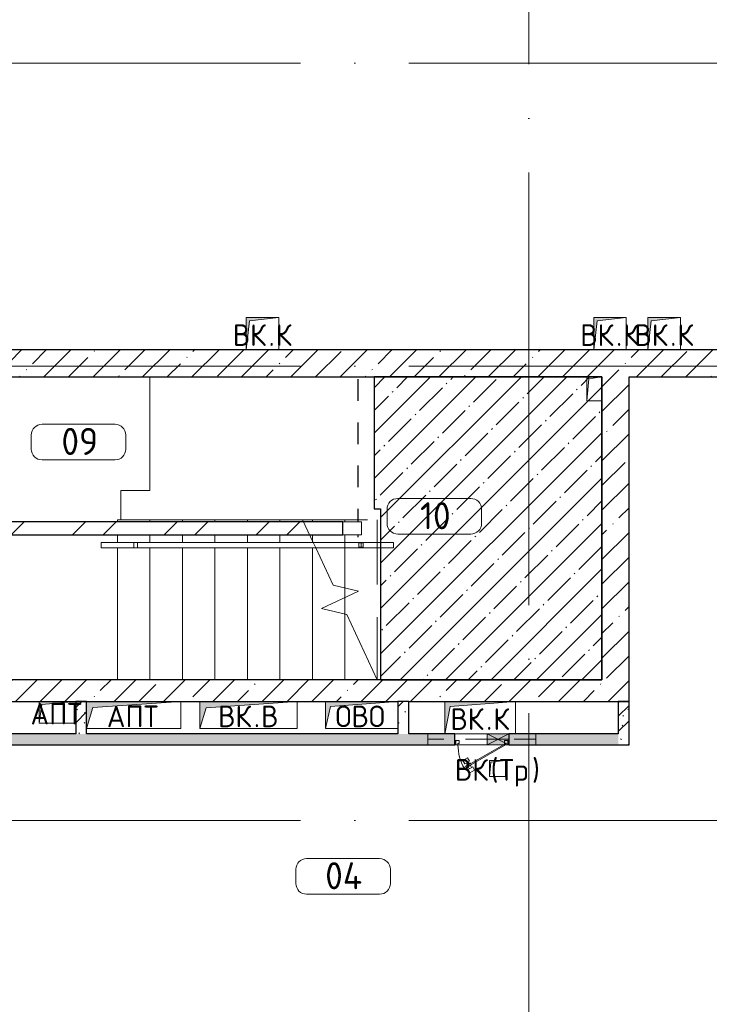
# Model space of a CAD drawing. Header units: millimetres. Extents: x -30540 to 173936, y -11730 to 122288.
# Tile 24 of 116: x -9868 to -3498, y 79900 to 89003. Entities that reach past the tile are written whole.
import ezdxf

# ---------------------------------------------------------------- set-up
doc = ezdxf.new("R2010")
doc.units = ezdxf.units.MM
for name, pattern in [('3_ Штрих_ 1 х 1 мм', [400, 200, -200]), ('ADSK_Линия сетки', [5000, 4000, -500, 0, -500]), ('ADSK_Сверху', [900, 600, -300]), ('ADSK_Сверху_5_', [900, 600, -300]), ('ADSK_Штриховая_ш3 п1_5', [900, 600, -300])]:
    doc.linetypes.add(name, pattern=pattern)
for name, color, linetype, lineweight in [('_Сверху_ - Линия разреза ограждения', 7, 'ADSK_Сверху_5_', 18), ('_Сверху_ - Перила', 7, 'ADSK_Сверху_5_', 18), ('A-____-NOTE-TEXT', 7, 'Continuous', 18), ('A-AREA-____-IDEN', 7, 'Continuous', 9), ('A-DOOR-____-MCUT', 7, 'Continuous', 9), ('A-DOOR-____-OTLN', 7, 'Continuous', 18), ('A-DOOR-FRAM-MCUT', 7, 'Continuous', 9), ('A-FLOR-____-MCUT', 7, 'Continuous', 40), ('A-FLOR-____-OTLN', 7, 'Continuous', 18), ('A-FLOR-____-PATT', 7, 'Continuous', 18), ('A-GLAZ-____-MCUT', 7, 'Continuous', 9), ('A-GLAZ-____-OTLN', 7, 'Continuous', 18), ('A-WALL-____-MCUT', 7, 'Continuous', 40), ('A-WALL-____-PATT', 7, 'Continuous', 40), ('I-WALL-____-MCUT', 7, 'Continuous', 40), ('I-WALL-____-OTLN', 7, 'Continuous', 18), ('M-EQPM-____-OTLN', 7, 'Continuous', 18), ('S-BEAM-____-OTLN', 7, 'Continuous', 18), ('S-GRID-____-OTLN', 7, 'Continuous', 9), ('S-STRS-____-MBND', 7, 'ADSK_Сверху_5_', 18), ('S-STRS-____-OTLN', 7, 'Continuous', 18), ('Ограждение', 7, 'Continuous', 18), ('Опоры', 7, 'Continuous', 18), ('Перила', 7, 'Continuous', 18), ('Поручни', 7, 'Continuous', 18)]:
    doc.layers.add(name, color=color, linetype=linetype, lineweight=lineweight)
doc.layers.add('A-AREA-____-OTLN', color=4, linetype='ADSK_Штриховая_ш3 п1_5', lineweight=40, true_color=0x00ffff)
doc.styles.add('GOST Common', font='GOST_Common.ttf', dxfattribs={"height": 200})
doc.styles.add('GOST Common_4', font='GOST_Common.ttf', dxfattribs={"height": 250})
pattern_1 = [(45, (0, 0), (-228.0985, 228.0985), []), (45, (228.1, 0), (-228.0985, 228.0985), [403.225, -80.645, 6.706, -73.939])]
pattern_2 = [(135, (300.56, 377.28), (-565.6854, 6e-14), [10, -790]), (135, (349.8, 474.73), (-565.6854, 6e-14), [10, -790]), (135, (423.93, 473.06), (-565.6854, 6e-14), [10, -790]), (135, (229.92, 447.9), (-565.6854, 6e-14), [10, -790]), (135, (155.08, 447.9), (-565.6854, 6e-14), [10, -790]), (135, (114.9, 369.03), (-565.6854, 6e-14), [10, -790]), (135, (132.43, 285.8), (-565.6854, 6e-14), [10, -790]), (135, (214.66, 322), (-565.6854, 6e-14), [10, -790]), (135, (198.16, 261.88), (-565.6854, 6e-14), [10, -790]), (135, (45.2, 272.9), (-565.6854, 6e-14), [10, -790]), (135, (42.32, 336.16), (-565.6854, 6e-14), [10, -790]), (135, (92.26, 192.24), (-565.6854, 6e-14), [10, -790]), (135, (7.07, 149.2), (-565.6854, 6e-14), [10, -790]), (135, (80.6, 95.1), (-565.6854, 6e-14), [10, -790]), (135, (79.53, 36.94), (-565.6854, 6e-14), [10, -790]), (135, (153.87, 74.56), (-565.6854, 6e-14), [10, -790]), (135, (228.35, 124.8), (-565.6854, 6e-14), [10, -790]), (135, (279.75, 180.4), (-565.6854, 6e-14), [10, -790]), (135, (282.9, 31.63), (-565.6854, 6e-14), [10, -790]), (135, (377.38, 53.45), (-565.6854, 6e-14), [10, -790]), (135, (352.28, 102.7), (-565.6854, 6e-14), [10, -790]), (135, (354.05, 0), (-565.6854, 6e-14), [10, -790]), (135, (553.23, 16.45), (-565.6854, 6e-14), [10, -790]), (135, (542.38, 63.45), (-565.6854, 6e-14), [10, -790]), (135, (536.58, 239.3), (-565.6854, 6e-14), [10, -790]), (135, (475.85, 203.9), (-565.6854, 6e-14), [10, -790]), (135, (475.85, 316.54), (-565.6854, 6e-14), [10, -790]), (135, (520.8, 408.7), (-565.6854, 6e-14), [10, -790]), (135, (551.1, 470.8), (-565.6854, 6e-14), [10, -790]), (135, (235.25, 537.93), (-565.6854, 6e-14), [10, -790]), (135, (407.25, 547.65), (-565.6854, 6e-14), [10, -790]), (135, (94.5, 558.6), (-565.6854, 6e-14), [10, -790]), (135, (46.4, 532.3), (-565.6854, 6e-14), [10, -790]), (135, (85.56, 465.04), (-565.6854, 6e-14), [10, -790]), (135, (355.53, 181.14), (-565.6854, 6e-14), [10, -790]), (135, (362.23, 243.6), (-565.6854, 6e-14), [10, -790]), (135, (413.45, 344.1), (-565.6854, 6e-14), [10, -790]), (135, (286.3, 273.25), (-565.6854, 6e-14), [10, -790]), (135, (423.02, 263.72), (-565.6854, 6e-14), [10, -790]), (135, (162.94, 190.2), (-565.6854, 6e-14), [10, -790]), (135, (470.25, 120.93), (-565.6854, 6e-14), [10, -790]), (135, (484.48, 9.78), (-565.6854, 6e-14), [10, -790]), (45, (0, 212.13), (-565.6854, 0), []), (45, (212.13, 0), (-565.6854, 0), []), (45, (353.55, 0), (-565.6854, 0), []), (45, (0, 353.55), (-565.6854, 0), [])]

# ---------------------------------------------------------------- blocks, each defined once
blk = doc.blocks.new('Ограждение - Ограждение-4459686-01 ЭМ')
at = {"layer": '_Сверху_ - Линия разреза ограждения', "color": 254, "linetype": 'ADSK_Сверху', "lineweight": 13, "true_color": 0xcccccc}
for p, q in [((14507.8, 56020), (14950, 56020)), ((14507.8, 56020), (14950, 56020)), ((14950, 56020), (14950, 56015)), ((14950, 56020), (14950, 55970)), ((14531.1, 55970), (14950, 55970)), ((14531.1, 55970), (14950, 55970)), ((14950, 55975), (14950, 55970))]:
    blk.add_line(p, q, dxfattribs=at)
at = {"layer": 'Поручни', "color": 254, "lineweight": 13, "true_color": 0xcccccc}
for p, q in [((12850, 56020), (14507.8, 56020)), ((12850, 55970), (12850, 56020)), ((14531.1, 55970), (14507.8, 56020)), ((14531.1, 55970), (14507.8, 56020)), ((12850, 55970), (14531.1, 55970))]:
    blk.add_line(p, q, dxfattribs=at)
blk = doc.blocks.new('Тип перил - Перила_Внутренний_-4499401-01 ЭМ')
at = {"layer": 'Перила', "color": 254, "lineweight": 13, "true_color": 0xcccccc}
for p, q in [((12850, 55970), (12850, 56020)), ((12850, 56020), (12885.5, 56020)), ((12885.5, 56020), (12885.5, 55970)), ((12885.5, 55970), (12850, 55970))]:
    blk.add_line(p, q, dxfattribs=at)
blk = doc.blocks.new('Тип перил - Перила_Внутренний_-V19-01 ЭМ')
at = {"layer": '_Сверху_ - Перила', "color": 254, "linetype": 'ADSK_Сверху', "lineweight": 13, "true_color": 0xcccccc}
for p, q in [((14507.8, 56020), (14950, 56020)), ((14950, 56020), (14950, 55970)), ((14531.1, 55970), (14950, 55970))]:
    blk.add_line(p, q, dxfattribs=at)
at = {"layer": 'Перила', "color": 254, "lineweight": 13, "true_color": 0xcccccc}
for p, q in [((12850, 56020), (12850, 55970)), ((12850, 56020), (14507.8, 56020)), ((14531.1, 55970), (14507.8, 56020)), ((12850, 55970), (14531.1, 55970))]:
    blk.add_line(p, q, dxfattribs=at)
blk = doc.blocks.new('PRJ_Опора_Прямоугольная_КТорцу_1эт - PRJ_Опора_Прямоугольная_КТорцу_1эт-4451120-01 ЭМ')
at = {"layer": 'Опоры', "color": 254, "lineweight": 13, "true_color": 0xcccccc}
for p, q in [((20, 20), (-20, 20)), ((-20, 20), (-20, -20)), ((20, -20), (20, 20)), ((-20, -20), (20, -20))]:
    blk.add_line(p, q, dxfattribs=at)
blk = doc.blocks.new('Ограждение - Ограждение-4501763-01 ЭМ')
at = {"layer": '_Сверху_ - Линия разреза ограждения', "color": 254, "linetype": 'ADSK_Сверху', "lineweight": 13, "true_color": 0xcccccc}
for p, q in [((14950, 56020), (15250, 56020)), ((14950, 56015), (14950, 56020)), ((14950, 56020), (15250, 56020)), ((14950, 55970), (14950, 56020)), ((15250, 56020), (15250, 55970)), ((15250, 56020), (15250, 55970)), ((14950, 55970), (14950, 55975)), ((14950, 55970), (15250, 55970)), ((14950, 55970), (15250, 55970))]:
    blk.add_line(p, q, dxfattribs=at)
blk = doc.blocks.new('Ограждение - Ограждение-4501847-01 ЭМ')
at = {"layer": 'Поручни', "color": 254, "lineweight": 13, "true_color": 0xcccccc}
for p, q in [((12550, 56020), (12850, 56020)), ((12550, 55970), (12550, 56020)), ((12850, 56020), (12850, 55970)), ((12550, 55970), (12850, 55970))]:
    blk.add_line(p, q, dxfattribs=at)
blk = doc.blocks.new('АР_Дверь однопольная - 500х1300h_400__ВК_СС-4964744-01 ЭМ')
at = {"layer": 'A-DOOR-____-MCUT', "color": 254, "lineweight": 15, "true_color": 0xcccccc}
for p, q in [((161.1, 270), (-220, 50)), ((-200, 50), (166.1, 261.3)), ((166.1, 261.3), (161.1, 270)), ((-220, 50), (-215, 41.3)), ((-215, 41.3), (-200, 50))]:
    blk.add_line(p, q, dxfattribs=at)
at = {"layer": 'A-DOOR-____-OTLN', "color": 254, "lineweight": 5, "true_color": 0xcccccc}
for p, q in [((109.4, 309.5), (66.1, 284.5)), ((66.1, 284.5), (83.6, 254.2)), ((83.6, 254.2), (126.9, 279.2)), ((126.9, 279.2), (109.4, 309.5)), ((136.9, 261.8), (93.6, 236.8)), ((93.6, 236.8), (96.1, 232.5)), ((104.9, 243.3), (94.9, 260.7)), ((103.6, 219.5), (101.1, 223.8)), ((146.9, 244.5), (103.6, 219.5)), ((156.9, 227.2), (113.6, 202.2)), ((113.6, 202.2), (131.1, 171.9)), ((114.9, 226), (124.9, 208.7)), ((125.6, 255.3), (115.6, 272.6)), ((131.1, 171.9), (174.4, 196.9)), ((135.6, 238), (145.6, 220.7)), ((139.4, 257.5), (136.9, 261.8)), ((144.4, 248.8), (146.9, 244.5)), ((174.4, 196.9), (156.9, 227.2))]:
    blk.add_line(p, q, dxfattribs=at)
at = {"layer": 'A-DOOR-____-OTLN', "color": 254, "lineweight": 13, "true_color": 0xcccccc}
blk.add_arc((-220, 50), 440, 360, 30, dxfattribs=at)
at = {"layer": 'A-DOOR-FRAM-MCUT', "color": 254, "lineweight": 15, "true_color": 0xcccccc}
for p, q in [((-240, 50), (-250, 50)), ((-240, 10), (-250, 10)), ((-220, 50), (-240, 50)), ((-240, 50), (-240, 10)), ((-240, 10), (-210, 10)), ((-220, 40), (-220, 50)), ((-210, 40), (-220, 40)), ((-210, 10), (-210, 40)), ((220, 40), (210, 40)), ((210, 40), (210, 10)), ((210, 10), (240, 10)), ((240, 50), (220, 50)), ((220, 50), (220, 40)), ((240, 10), (240, 50)), ((240, 50), (250, 50)), ((240, 10), (250, 10))]:
    blk.add_line(p, q, dxfattribs=at)
blk = doc.blocks.new('АР_Отверстие прямоугольное - ВК_К-4864121-01 ЭМ')
at = {"layer": 'A-GLAZ-____-OTLN', "lineweight": 13, "true_color": 0xf9f9f9}
blk.add_hatch(color=7, dxfattribs=at).paths.add_polyline_path([(25, 50), (25, -50), (225, -50), (225, 50)])
at = {"layer": 'A-GLAZ-____-MCUT', "color": 254, "lineweight": 15, "true_color": 0xcccccc}
for p, q in [((25, 50), (25, -50)), ((225, 50), (225, -50))]:
    blk.add_line(p, q, dxfattribs=at)
at = {"layer": 'A-GLAZ-____-OTLN', "color": 254, "lineweight": 5, "true_color": 0xcccccc}
for p, q in [((225, 50), (25, -50)), ((25, 50), (225, -50))]:
    blk.add_line(p, q, dxfattribs=at)
at = {"layer": 'A-GLAZ-____-OTLN', "color": 254, "lineweight": 13, "true_color": 0xcccccc}
for p, q in [((225, 50), (25, 50)), ((25, 50), (25, -50)), ((225, -50), (225, 50)), ((25, -50), (225, -50))]:
    blk.add_line(p, q, dxfattribs=at)
blk = doc.blocks.new('АР_Перемычка - 100_Ар_10x2_250-250-4940030-01 ЭМ')
at = {"layer": 'S-BEAM-____-OTLN', "color": 254, "linetype": '3_ Штрих_ 1 х 1 мм', "lineweight": 15, "true_color": 0xdcdcdc}
for p, q in [((-500, 50), (-500, -50)), ((500, 50), (500, -50)), ((-500, 0), (-250, 0)), ((-250, 0), (-50, 0)), ((-50, 0), (500, 0))]:
    blk.add_line(p, q, dxfattribs=at)
blk = doc.blocks.new('АР_Канал вертикальный прямоугольный - ВК_К-6594970-01 ЭМ')
at = {"layer": 'M-EQPM-____-OTLN', "lineweight": 13, "true_color": 0xe2e2e2}
blk.add_hatch(color=254, dxfattribs=at).paths.add_polyline_path([(-325, -150), (-277.5, 102.5), (325, 150), (-325, 150)])
at = {"layer": 'M-EQPM-____-OTLN', "color": 253, "lineweight": 13, "true_color": 0xaaaaaa}
for p, q in [((325, 150), (-325, 150)), ((-325, 150), (-325, -150)), ((325, 150), (-325, 150)), ((-325, 150), (-325, -150)), ((-325, -150), (-325, 150)), ((-325, 150), (325, 150)), ((-325, -150), (-277.5, 102.5)), ((-325, -150), (-277.5, 102.5)), ((-277.5, 102.5), (325, 150)), ((-277.5, 102.5), (325, 150)), ((325, -150), (325, 150)), ((325, 150), (325, -150)), ((-325, -150), (325, -150)), ((325, -150), (-325, -150))]:
    blk.add_line(p, q, dxfattribs=at)
blk = doc.blocks.new('АР_Канал вертикальный прямоугольный - ВК_К-7548682-01 ЭМ')
at = {"layer": 'M-EQPM-____-OTLN', "lineweight": 13, "true_color": 0xe2e2e2}
blk.add_hatch(color=254, dxfattribs=at).paths.add_polyline_path([(-150, -150), (-120, 120), (150, 150), (-150, 150)])
at = {"layer": 'M-EQPM-____-OTLN', "color": 253, "lineweight": 13, "true_color": 0xaaaaaa}
for p, q in [((150, 150), (-150, 150)), ((-150, 150), (-150, -150)), ((150, 150), (-150, 150)), ((-150, 150), (-150, -150)), ((-150, -150), (-150, 150)), ((-150, 150), (150, 150)), ((-150, -150), (-120, 120)), ((-150, -150), (-120, 120)), ((-120, 120), (150, 150)), ((-120, 120), (150, 150)), ((150, -150), (150, 150)), ((150, 150), (150, -150)), ((-150, -150), (150, -150)), ((150, -150), (-150, -150))]:
    blk.add_line(p, q, dxfattribs=at)
blk = doc.blocks.new('АР_Канал вертикальный прямоугольный - ОВО-5078158-01 ЭМ')
at = {"layer": 'M-EQPM-____-OTLN', "lineweight": 13, "true_color": 0xe2e2e2}
blk.add_hatch(color=254, dxfattribs=at).paths.add_polyline_path([(-335, -125), (-289, 79), (335, 125), (-335, 125)])
at = {"layer": 'M-EQPM-____-OTLN', "color": 253, "lineweight": 13, "true_color": 0xaaaaaa}
for p, q in [((335, 125), (-335, 125)), ((-335, 125), (-335, -125)), ((335, 125), (-335, 125)), ((-335, 125), (-335, -125)), ((-335, -125), (-335, 125)), ((-335, 125), (335, 125)), ((-289, 79), (335, 125)), ((-289, 79), (335, 125)), ((335, -125), (335, 125)), ((335, 125), (335, -125)), ((-335, -125), (-289, 79)), ((-335, -125), (-289, 79)), ((-335, -125), (335, -125)), ((335, -125), (-335, -125))]:
    blk.add_line(p, q, dxfattribs=at)
blk = doc.blocks.new('АР_Канал вертикальный прямоугольный - ВК_В-5305124-01 ЭМ')
at = {"layer": 'M-EQPM-____-OTLN', "lineweight": 13, "true_color": 0xe2e2e2}
blk.add_hatch(color=254, dxfattribs=at).paths.add_polyline_path([(-450, -125), (-392.5, 67.5), (450, 125), (-450, 125)])
at = {"layer": 'M-EQPM-____-OTLN', "color": 253, "lineweight": 13, "true_color": 0xaaaaaa}
for p, q in [((450, 125), (-450, 125)), ((-450, 125), (-450, -125)), ((450, 125), (-450, 125)), ((-450, 125), (-450, -125)), ((-450, -125), (-450, 125)), ((-450, 125), (450, 125)), ((-392.5, 67.5), (450, 125)), ((-392.5, 67.5), (450, 125)), ((450, -125), (450, 125)), ((450, 125), (450, -125)), ((-450, -125), (-392.5, 67.5)), ((-450, -125), (-392.5, 67.5)), ((-450, -125), (450, -125)), ((450, -125), (-450, -125))]:
    blk.add_line(p, q, dxfattribs=at)
blk = doc.blocks.new('АР_Канал вертикальный прямоугольный - АПТ-5078197-01 ЭМ')
at = {"layer": 'M-EQPM-____-OTLN', "lineweight": 13, "true_color": 0xe2e2e2}
blk.add_hatch(color=254, dxfattribs=at).paths.add_polyline_path([(-435, -125), (-379, 69), (435, 125), (-435, 125)])
at = {"layer": 'M-EQPM-____-OTLN', "color": 253, "lineweight": 13, "true_color": 0xaaaaaa}
for p, q in [((435, 125), (-435, 125)), ((-435, 125), (-435, -125)), ((435, 125), (-435, 125)), ((-435, 125), (-435, -125)), ((-435, -125), (-435, 125)), ((-435, 125), (435, 125)), ((-379, 69), (435, 125)), ((-379, 69), (435, 125)), ((435, -125), (435, 125)), ((435, 125), (435, -125)), ((-435, -125), (-379, 69)), ((-435, -125), (-379, 69)), ((-435, -125), (435, -125)), ((435, -125), (-435, -125))]:
    blk.add_line(p, q, dxfattribs=at)
blk = doc.blocks.new('АР_Канал вертикальный прямоугольный - ВК_Тр_-5078187-01 ЭМ')
at = {"layer": 'M-EQPM-____-OTLN', "lineweight": 13, "true_color": 0xe2e2e2}
blk.add_hatch(color=254, dxfattribs=at).paths.add_polyline_path([(-75, -75), (-60, 60), (75, 75), (-75, 75)])
at = {"layer": 'M-EQPM-____-OTLN', "color": 253, "lineweight": 13, "true_color": 0xaaaaaa}
for p, q in [((75, 75), (-75, 75)), ((-75, 75), (-75, -75)), ((75, 75), (-75, 75)), ((-75, 75), (-75, -75)), ((-75, -75), (-75, 75)), ((-75, 75), (75, 75)), ((-75, -75), (-60, 60)), ((-75, -75), (-60, 60)), ((-60, 60), (75, 75)), ((-60, 60), (75, 75)), ((75, -75), (75, 75)), ((75, 75), (75, -75)), ((-75, -75), (75, -75)), ((75, -75), (-75, -75))]:
    blk.add_line(p, q, dxfattribs=at)
blk = doc.blocks.new('АР_Канал вертикальный прямоугольный - ОВО-7059421-01 ЭМ')
at = {"layer": 'M-EQPM-____-OTLN', "color": 253, "lineweight": 13, "true_color": 0xaaaaaa}
for p, q in [((70, 110), (-70, 110)), ((-70, 110), (-70, -110)), ((-70, -110), (-70, 110)), ((-70, 110), (70, 110)), ((-70, -110), (-52, 92)), ((-52, 92), (70, 110)), ((70, -110), (70, 110)), ((70, 110), (70, -110)), ((-70, -110), (70, -110)), ((70, -110), (-70, -110))]:
    blk.add_line(p, q, dxfattribs=at)
blk = doc.blocks.new('АР_Канал вертикальный прямоугольный - АПТ-6333787-01 ЭМ')
at = {"layer": 'M-EQPM-____-OTLN', "lineweight": 13, "true_color": 0xe2e2e2}
blk.add_hatch(color=254, dxfattribs=at).paths.add_polyline_path([(-170, -100), (-143, 73), (170, 100), (-170, 100)])
at = {"layer": 'M-EQPM-____-OTLN', "color": 253, "lineweight": 13, "true_color": 0xaaaaaa}
for p, q in [((170, 100), (-170, 100)), ((-170, 100), (-170, -100)), ((170, 100), (-170, 100)), ((-170, 100), (-170, -100)), ((-170, -100), (-170, 100)), ((-170, 100), (170, 100)), ((-143, 73), (170, 100)), ((-143, 73), (170, 100)), ((170, -100), (170, 100)), ((170, 100), (170, -100)), ((-170, -100), (-143, 73)), ((-170, -100), (-143, 73)), ((-170, -100), (170, -100)), ((170, -100), (-170, -100))]:
    blk.add_line(p, q, dxfattribs=at)
blk = doc.blocks.new('Наметкина 10_РД_АР_К1_отсоединено_rvt-1-01 ЭМ')
at = {"layer": 'A-FLOR-____-PATT', "lineweight": 5, "true_color": 0xcccccc}
h = blk.add_hatch(dxfattribs=at)
h.set_pattern_fill('FP_24', color=254, style=0, pattern_type=2)
h.set_pattern_definition([(45, (0, 0), (-210.0107, 210.0107), [297, -49.5, 9.9, -49.5]), (45, (0, 209.88), (-210.0107, 210.0107), [])])
h.paths.add_polyline_path([(-4489.7, 82900), (-4489.7, 85700), (-6594.7, 85700), (-6594.7, 84480), (-6534.7, 84480), (-6534.7, 82900), (-6057.4, 82900)])
at = {"layer": 'A-WALL-____-PATT', "lineweight": 5, "true_color": 0xcccccc}
h = blk.add_hatch(dxfattribs=at)
h.set_pattern_fill('FP_5', color=254, style=0, pattern_type=2)
h.set_pattern_definition(pattern_1)
h.paths.add_polyline_path([(1285.3, 85700), (1535.3, 85700), (1535.3, 85950), (-13314.7, 85950), (-13314.7, 85700), (680.3, 85700)])
h = blk.add_hatch(dxfattribs=at)
h.set_pattern_fill('FP_5', color=254, style=0, pattern_type=2)
h.set_pattern_definition(pattern_1)
h.paths.add_polyline_path([(-4239.7, 82900), (-4239.7, 85700), (-4489.7, 85700), (-4489.7, 82900)])
h = blk.add_hatch(dxfattribs=at)
h.set_pattern_fill('FP_3', color=254, style=0, pattern_type=2)
h.set_pattern_definition([(45, (0, 0), (-424.264, 424.264), []), (45, (0, 282.8), (-424.264, 424.264), [])])
h.paths.add_polyline_path([(-6882.4, 84240), (-6882.4, 84360), (-10764.7, 84360), (-10764.7, 84240), (-8097.6, 84240)])
h = blk.add_hatch(dxfattribs=at)
h.set_pattern_fill('FP_5', color=254, style=0, pattern_type=2)
h.set_pattern_definition(pattern_1)
h.paths.add_polyline_path([(-4239.7, 82700), (-4239.7, 82900), (-13589.7, 82900), (-13589.7, 82700), (-5289.7, 82700)])
h = blk.add_hatch(dxfattribs=at)
h.set_pattern_fill('FP_1', color=254, style=0, pattern_type=2)
h.set_pattern_definition(pattern_2)
h.paths.add_polyline_path([(-9249.7, 82400), (-9249.7, 82700), (-9349.7, 82700), (-9349.7, 82400)])
h = blk.add_hatch(dxfattribs=at)
h.set_pattern_fill('FP_1', color=254, style=0, pattern_type=2)
h.set_pattern_definition(pattern_2)
h.paths.add_polyline_path([(-6274.7, 82400), (-6274.7, 82700), (-6374.7, 82700), (-6374.7, 82400)])
h = blk.add_hatch(dxfattribs=at)
h.set_pattern_fill('FP_1', color=254, style=0, pattern_type=2)
h.set_pattern_definition(pattern_2)
h.paths.add_polyline_path([(-4239.7, 82300), (-4239.7, 82700), (-4339.7, 82700), (-4339.7, 82300)])
h = blk.add_hatch(dxfattribs=at)
h.set_pattern_fill('FP_1', color=254, style=0, pattern_type=2)
h.set_pattern_definition(pattern_2)
h.paths.add_polyline_path([(-5849.7, 82300), (-5849.7, 82400), (-13339.7, 82400), (-13339.7, 82300), (-8097.6, 82300)])
h.paths.add_polyline_path([(-5349.7, 82300), (-4339.7, 82300), (-4339.7, 82400), (-5349.7, 82400), (-5349.7, 82339.4)])
at = {"layer": 'A-AREA-____-OTLN', "color": 7, "linetype": '3_ Штрих_ 1 х 1 мм', "lineweight": 30, "true_color": 0xccffff}
for p, q in [((-6744.7, 85680), (-6744.7, 84360)), ((-6744.7, 84240), (-6744.7, 84220))]:
    blk.add_line(p, q, dxfattribs=at)
at = {"layer": 'A-FLOR-____-MCUT', "color": 254, "lineweight": 30, "true_color": 0xcccccc}
for p, q in [((-4489.7, 85700), (-6594.7, 85700)), ((-6594.7, 85700), (-6594.7, 84480)), ((-4489.7, 82900), (-4489.7, 85700)), ((-6594.7, 84480), (-6534.7, 84480)), ((-6534.7, 84480), (-6534.7, 82900)), ((-6534.7, 82900), (-4489.7, 82900))]:
    blk.add_line(p, q, dxfattribs=at)
at = {"layer": 'A-FLOR-____-OTLN', "color": 254, "lineweight": 13, "true_color": 0xcccccc}
for p, q in [((-8664.7, 84650), (-8664.7, 85700)), ((-8934.7, 84380), (-8934.7, 84650)), ((-8934.7, 84650), (-8664.7, 84650))]:
    blk.add_line(p, q, dxfattribs=at)
at = {"layer": 'A-WALL-____-MCUT', "color": 254, "lineweight": 30, "true_color": 0xcccccc}
for p, q in [((-4489.7, 82900), (-13589.7, 82900)), ((-4239.7, 82700), (-4239.7, 82900)), ((-13339.7, 82700), (-6374.7, 82700)), ((-6274.7, 82700), (-6374.7, 82700)), ((-6274.7, 82700), (-4239.7, 82700))]:
    blk.add_line(p, q, dxfattribs=at)
at = {"layer": 'I-WALL-____-MCUT', "color": 254, "lineweight": 30, "true_color": 0xcccccc}
for p, q in [((-3379.7, 85950), (-13314.7, 85950)), ((-13314.7, 85700), (-4489.7, 85700)), ((-4489.7, 85700), (-4489.7, 82900)), ((-4239.7, 85700), (-3379.7, 85700)), ((-4239.7, 82900), (-4239.7, 85700)), ((-6882.4, 84360), (-10764.7, 84360)), ((-6882.4, 84240), (-6882.4, 84360)), ((-10764.7, 84240), (-6882.4, 84240)), ((-9349.7, 82700), (-9349.7, 82400)), ((-9249.7, 82700), (-9349.7, 82700)), ((-9249.7, 82400), (-9249.7, 82700)), ((-6374.7, 82700), (-6374.7, 82400)), ((-6274.7, 82400), (-6274.7, 82700)), ((-4239.7, 82700), (-4339.7, 82700)), ((-4339.7, 82700), (-4339.7, 82400)), ((-4239.7, 82300), (-4239.7, 82700)), ((-9349.7, 82400), (-10664.7, 82400)), ((-6374.7, 82400), (-9249.7, 82400)), ((-5849.7, 82400), (-6274.7, 82400)), ((-5849.7, 82300), (-5849.7, 82400)), ((-4339.7, 82400), (-5349.7, 82400)), ((-5349.7, 82400), (-5349.7, 82300)), ((-13339.7, 82300), (-5849.7, 82300)), ((-5349.7, 82300), (-4339.7, 82300)), ((-4339.7, 82300), (-4239.7, 82300))]:
    blk.add_line(p, q, dxfattribs=at)
at = {"layer": 'I-WALL-____-OTLN', "color": 254, "lineweight": 13, "true_color": 0xcccccc}
for p, q in [((-6882.4, 84360), (-6709.7, 84360)), ((-6709.7, 84240), (-6709.7, 84360)), ((-6709.7, 84240), (-6882.4, 84240)), ((-5849.7, 82400), (-5549.7, 82400)), ((-5549.7, 82400), (-5349.7, 82400)), ((-5839.7, 82300), (-5849.7, 82300)), ((-5549.7, 82300), (-5819.7, 82300)), ((-5399.7, 82300), (-5549.7, 82300)), ((-5349.7, 82300), (-5359.7, 82300))]:
    blk.add_line(p, q, dxfattribs=at)
at = {"layer": 'S-STRS-____-MBND', "color": 254, "linetype": 'ADSK_Сверху', "lineweight": 13, "true_color": 0xcccccc}
for p, q in [((-7254.8, 84380), (-6564.7, 84380)), ((-7164.7, 84380), (-7164.7, 84360)), ((-7164.7, 84380), (-7164.7, 84360)), ((-6864.7, 84380), (-6864.7, 84360)), ((-6864.7, 84380), (-6864.7, 84360)), ((-6564.7, 84380), (-6564.7, 82900)), ((-7164.7, 84240), (-7164.7, 84186.7)), ((-7164.7, 84240), (-7164.7, 84186.7)), ((-6864.7, 84240), (-6864.7, 83749.6)), ((-6864.7, 84240), (-6864.7, 83749.6)), ((-6864.7, 83661), (-6864.7, 83508.5)), ((-6864.7, 83661), (-6864.7, 83508.5))]:
    blk.add_line(p, q, dxfattribs=at)
at = {"layer": 'S-STRS-____-MBND', "color": 254, "linetype": 'Continuous', "lineweight": 13, "true_color": 0xcccccc}
for p, q in [((-7156.9, 84170), (-7254.8, 84380)), ((-6973.2, 83776), (-7133.6, 84120)), ((-6739.8, 83719.2), (-6973.2, 83776)), ((-7079.7, 83560.8), (-6739.8, 83719.2)), ((-6846.4, 83504.1), (-7079.7, 83560.8)), ((-6564.7, 82900), (-6846.4, 83504.1))]:
    blk.add_line(p, q, dxfattribs=at)
at = {"layer": 'S-STRS-____-OTLN', "color": 254, "lineweight": 13, "true_color": 0xcccccc}
for p, q in [((-8964.7, 84380), (-8964.7, 84360)), ((-8964.7, 84380), (-8664.7, 84380)), ((-8964.7, 84380), (-8964.7, 84360)), ((-8664.7, 84380), (-8364.7, 84380)), ((-8664.7, 84380), (-8664.7, 84360)), ((-8664.7, 84380), (-8664.7, 84360)), ((-8364.7, 84380), (-8064.7, 84380)), ((-8364.7, 84380), (-8364.7, 84360)), ((-8364.7, 84380), (-8364.7, 84360)), ((-8064.7, 84380), (-7764.7, 84380)), ((-8064.7, 84380), (-8064.7, 84360)), ((-8064.7, 84380), (-8064.7, 84360)), ((-7764.7, 84380), (-7464.7, 84380)), ((-7764.7, 84380), (-7764.7, 84360)), ((-7764.7, 84380), (-7764.7, 84360)), ((-7464.7, 84380), (-7254.8, 84380)), ((-7464.7, 84380), (-7464.7, 84360)), ((-7464.7, 84380), (-7464.7, 84360)), ((-8964.7, 84240), (-8964.7, 84170)), ((-8964.7, 84240), (-8964.7, 84170)), ((-8664.7, 84240), (-8664.7, 84170)), ((-8664.7, 84240), (-8664.7, 84170)), ((-8364.7, 84240), (-8364.7, 84170)), ((-8364.7, 84240), (-8364.7, 84170)), ((-8064.7, 84240), (-8064.7, 84170)), ((-8064.7, 84240), (-8064.7, 84170)), ((-7764.7, 84240), (-7764.7, 84170)), ((-7764.7, 84240), (-7764.7, 84170)), ((-7464.7, 84240), (-7464.7, 84170)), ((-7464.7, 84240), (-7464.7, 84170)), ((-8964.7, 84120), (-8964.7, 82900)), ((-8964.7, 84120), (-8964.7, 82900)), ((-8664.7, 84120), (-8664.7, 82900)), ((-8664.7, 84120), (-8664.7, 82900)), ((-8364.7, 84120), (-8364.7, 82900)), ((-8364.7, 84120), (-8364.7, 82900)), ((-8064.7, 84120), (-8064.7, 82900)), ((-8064.7, 84120), (-8064.7, 82900)), ((-7764.7, 84120), (-7764.7, 82900)), ((-7764.7, 84120), (-7764.7, 82900)), ((-7464.7, 84120), (-7464.7, 82900)), ((-7464.7, 84120), (-7464.7, 82900)), ((-7164.7, 84186.7), (-7164.7, 84170)), ((-7164.7, 84186.7), (-7164.7, 84170)), ((-7164.7, 84120), (-7164.7, 82900)), ((-7164.7, 84120), (-7164.7, 82900)), ((-6864.7, 83749.6), (-6864.7, 83661)), ((-6864.7, 83749.6), (-6864.7, 83661)), ((-6864.7, 83508.5), (-6864.7, 82900)), ((-6864.7, 83508.5), (-6864.7, 82900))]:
    blk.add_line(p, q, dxfattribs=at)
at = {"layer": 'A-DOOR-____-OTLN', "color": 254, "lineweight": 13, "true_color": 0xcccccc, "rotation": 180}
blk.add_blockref('АР_Дверь однопольная - 500х1300h_400__ВК_СС-4964744-01 ЭМ', (-5599.7, 82350), dxfattribs=at)
at = {"layer": 'A-GLAZ-____-OTLN', "color": 254, "lineweight": 13, "true_color": 0xcccccc, "rotation": 180}
blk.add_blockref('АР_Отверстие прямоугольное - ВК_К-4864121-01 ЭМ', (-5324.7, 82350), dxfattribs=at)
at = {"layer": 'M-EQPM-____-OTLN', "color": 253, "lineweight": 5, "true_color": 0xaaaaaa}
for name, p in [('АР_Канал вертикальный прямоугольный - ВК_К-7548682-01 ЭМ', (-7624.7, 86100)), ('АР_Канал вертикальный прямоугольный - ВК_К-7548682-01 ЭМ', (-4414.7, 86100)), ('АР_Канал вертикальный прямоугольный - ВК_К-7548682-01 ЭМ', (-3914.7, 86100)), ('АР_Канал вертикальный прямоугольный - ОВО-7059421-01 ЭМ', (-4559.7, 85590)), ('АР_Канал вертикальный прямоугольный - АПТ-6333787-01 ЭМ', (-9519.7, 82600)), ('АР_Канал вертикальный прямоугольный - АПТ-5078197-01 ЭМ', (-8814.7, 82575)), ('АР_Канал вертикальный прямоугольный - ВК_В-5305124-01 ЭМ', (-7754.7, 82575)), ('АР_Канал вертикальный прямоугольный - ОВО-5078158-01 ЭМ', (-6709.7, 82575)), ('АР_Канал вертикальный прямоугольный - ВК_К-6594970-01 ЭМ', (-5614.7, 82550)), ('АР_Канал вертикальный прямоугольный - ВК_Тр_-5078187-01 ЭМ', (-5454.7, 82080))]:
    blk.add_blockref(name, p, dxfattribs=at)
at = {"layer": 'S-BEAM-____-OTLN', "color": 254, "lineweight": 13, "true_color": 0xcccccc, "rotation": 180}
blk.add_blockref('АР_Перемычка - 100_Ар_10x2_250-250-4940030-01 ЭМ', (-5599.7, 82350), dxfattribs=at)
at = {"layer": 'Ограждение', "color": 254, "lineweight": 13, "true_color": 0xcccccc}
for name in ['Ограждение - Ограждение-4501847-01 ЭМ', 'Ограждение - Ограждение-4459686-01 ЭМ', 'Ограждение - Ограждение-4501763-01 ЭМ']:
    blk.add_blockref(name, (-21664.7, 28150), dxfattribs=at)
at = {"layer": 'Опоры', "color": 254, "lineweight": 13, "true_color": 0xcccccc}
blk.add_blockref('PRJ_Опора_Прямоугольная_КТорцу_1эт - PRJ_Опора_Прямоугольная_КТорцу_1эт-4451120-01 ЭМ', (-6715.3, 84145), dxfattribs=at)
at = {"layer": 'Перила', "color": 254, "lineweight": 13, "true_color": 0xcccccc}
for name in ['Тип перил - Перила_Внутренний_-4499401-01 ЭМ', 'Тип перил - Перила_Внутренний_-V19-01 ЭМ']:
    blk.add_blockref(name, (-21664.7, 28150), dxfattribs=at)
at = {"layer": 'A-____-NOTE-TEXT', "color": 253, "lineweight": 5, "true_color": 0xaaaaaa, "char_height": 200, "attachment_point": 1, "style": 'GOST Common'}
for s, insert, width in [('ВК', (-7899.9, 86187.2), 400.844), ('\\fGOST Common|b0|i0|c204|p34|;К', (-7503, 86187.2), 192.405), ('ВК', (-4689.9, 86187.2), 400.844), ('\\fGOST Common|b0|i0|c204|p34|;К', (-4293, 86187.2), 192.405), ('ВК', (-4189.9, 86187.2), 400.844), ('\\fGOST Common|b0|i0|c204|p34|;К', (-3793, 86187.2), 192.405), ('\\fGOST Common|b0|i0|c204|p34|;.', (-7569.2, 86187.2), 80.169), ('\\fGOST Common|b0|i0|c204|p34|;.', (-4359.2, 86187.2), 80.169), ('\\fGOST Common|b0|i0|c204|p34|;.', (-3859.2, 86187.2), 80.169), ('АПТ', (-9767.9, 82687.2), 609.282), ('АПТ', (-9062.9, 82662.2), 609.282), ('ВК', (-8035.9, 82662.2), 400.844), ('\\fGOST Common|b0|i0|c204|p34|;В', (-7639, 82662.2), 208.439), ('ОВО', (-6951.9, 82662.2), 593.249), ('ВК', (-5889.9, 82637.2), 400.844), ('\\fGOST Common|b0|i0|c204|p34|;К', (-5493, 82637.2), 192.405), ('\\fGOST Common|b0|i0|c204|p34|;.', (-7705.2, 82662.2), 80.169), ('\\fGOST Common|b0|i0|c204|p34|;.', (-5559.2, 82637.2), 80.169), ('ВК', (-5848.9, 82167.2), 400.844), ('\\fGOST Common|b0|i0|c204|p34|;(', (-5518.2, 82167.2), 96.203), ('Тр', (-5438.8, 82167.2), 368.776), ('\\fGOST Common|b0|i0|c204|p34|;)', (-5134.5, 82167.2), 96.203)]:
    blk.add_mtext(s, dxfattribs=dict(at, insert=insert, width=width))
blk = doc.blocks.new('Марка помещения 2 - Марка помещения 2-1605974-01 ЭМ')
at = {"layer": 'A-AREA-____-IDEN', "color": 253, "true_color": 0xaaaaaa}
for p, q in [((-1.797, 0.841), (1.569, 0.841)), ((-2.297, -0.309), (-2.297, 0.341)), ((2.069, 0.341), (2.069, -0.309)), ((1.569, -0.809), (-1.797, -0.809))]:
    blk.add_line(p, q, dxfattribs=at)
for centre, start, end in [((-1.797, 0.341), 90, 180), ((1.569, 0.341), 0, 90), ((-1.797, -0.309), 180, 270), ((1.569, -0.309), 270, 360)]:
    blk.add_arc(centre, 0.5, start, end, dxfattribs=at)

msp = doc.modelspace()

# ---------------------------------------------------------------- linework, layer by layer
at = {"layer": 'S-GRID-____-OTLN', "color": 253, "linetype": 'ADSK_Линия сетки', "true_color": 0xaaaaaa}
for p, q in [((-5164.7, 23589.3), (-5164.7, 98105.9)), ((17726.8, 88600), (-28904.3, 88600)), ((17726.8, 85800), (-28904.3, 85800)), ((17726.8, 81600), (-28904.3, 81600))]:
    msp.add_line(p, q, dxfattribs=at)

# ---------------------------------------------------------------- block references
at = {"lineweight": 5}
msp.add_blockref('Наметкина 10_РД_АР_К1_отсоединено_rvt-1-01 ЭМ', (0, 0), dxfattribs=at)
at = {"layer": 'A-AREA-____-IDEN', "color": 253, "true_color": 0xaaaaaa, "xscale": 199.9999999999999, "yscale": 199.9999999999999, "zscale": 199.9999999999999}
for p in [(-9301.5, 85095.1), (-6015.6, 84408.4), (-6858.1, 81079.8)]:
    msp.add_blockref('Марка помещения 2 - Марка помещения 2-1605974-01 ЭМ', p, dxfattribs=at)

# ---------------------------------------------------------------- texts
at = {"layer": 'A-AREA-____-IDEN', "color": 253, "true_color": 0xaaaaaa, "char_height": 250, "attachment_point": 1, "style": 'GOST Common_4'}
for s, insert, width in [('09', (-9483, 85228.9), 448.945), ('10', (-6170.1, 84542.1), 384.81), ('04', (-7046.6, 81213.6), 464.979)]:
    msp.add_mtext(s, dxfattribs=dict(at, insert=insert, width=width))

doc.saveas('drawing.dxf')
